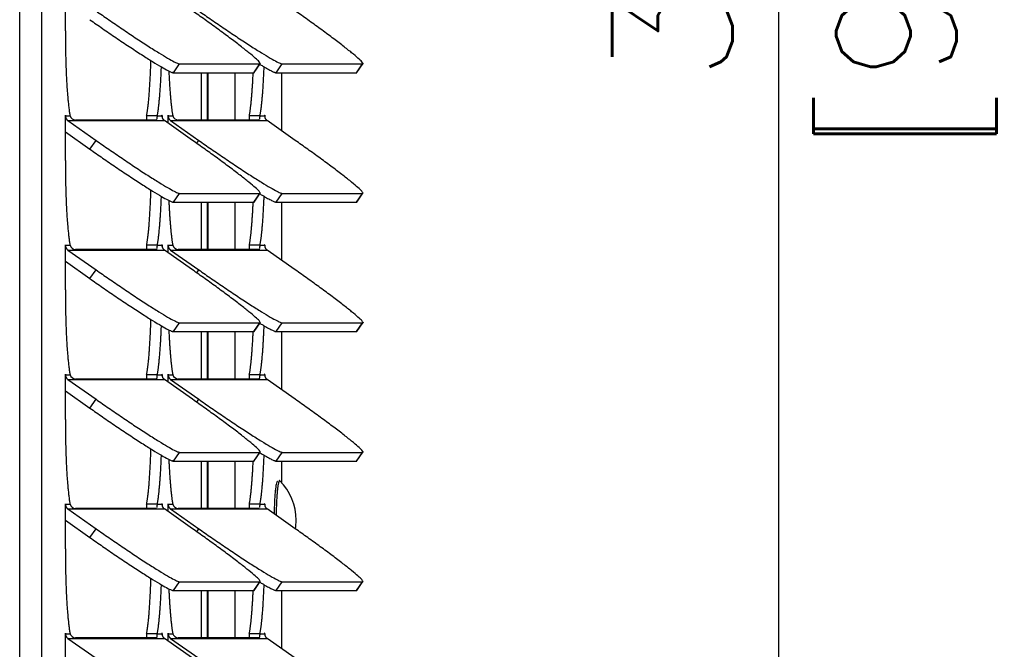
# Model space of a CAD drawing. Extents: x 737 to 849, y -111 to -28.
# Tile 7 of 19: x 777.86 to 783.19, y -63.45 to -60.05. Entities that reach past the tile are written whole.
import ezdxf

# ---------------------------------------------------------------- set-up
doc = ezdxf.new("R2010")
doc.units = 0
doc.header["$LTSCALE"] = 4
doc.header["$MEASUREMENT"] = 0
doc.layers.get('0').update_dxf_attribs({"linetype": 'CONTINUOUS'})
doc.layers.get('DEFPOINTS').update_dxf_attribs({"linetype": 'CONTINUOUS'})
doc.layers.add('Dimensions', color=140, linetype='CONTINUOUS')
doc.styles.add('ROMANS', font='romans.shx')
doc.dimstyles.new('FSTD1', dxfattribs={"dimtxt": 0.65, "dimasz": 0.7, "dimexe": 0.5, "dimexo": 0.5, "dimgap": 0.25, "dimtad": 1, "dimzin": 9, "dimdsep": 46, "dimtxsty": 'ROMANS', "dimcen": 0, "dimadec": 0, "dimazin": 0, "dimtfac": 1, "dimtmove": 0, "dimatfit": 3, "dimfxl": 1, "dimtolj": 1, "dimarcsym": 1})

# ---------------------------------------------------------------- blocks, each defined once
blk = doc.blocks.new('*D73')
at = {"layer": 'DEFPOINTS', "color": 0, "transparency": 16777216}
for p in [(779.168, -41.1319), (779.2851, -77.1321), (781.9686, -77.1321)]:
    blk.add_point(p, dxfattribs=at)
at = {"layer": 'Dimensions', "color": 0, "lineweight": -2, "transparency": 16777216}
for p, q in [((779.668, -41.1319), (782.4686, -41.1319)), ((781.9686, -41.8319), (781.9686, -76.4321)), ((779.7851, -77.1321), (782.4686, -77.1321))]:
    blk.add_line(p, q, dxfattribs=at)
at = {"layer": 'Dimensions', "color": 0, "transparency": 16777216}
for points in [[(781.8519, -41.8319), (782.0853, -41.8319), (781.9686, -41.1319)], [(781.8519, -76.4321), (782.0853, -76.4321), (781.9686, -77.1321)]]:
    blk.add_solid(points, dxfattribs=at)
at = {"layer": 'Dimensions', "color": 0, "transparency": 16777216, "char_height": 0.65, "attachment_point": 5, "rotation": 90, "style": 'ROMANS'}
for s, insert in [('\\A1;[914.4]', (782.7138, -59.132)), ('\\A1;36.00', (781.3936, -59.132))]:
    blk.add_mtext(s, dxfattribs=dict(at, insert=insert))

msp = doc.modelspace()

# ---------------------------------------------------------------- linework, layer by layer
for p, q in [((777.8633, -77.1321), (777.8633, -44.5451)), ((777.9828, -77.1321), (777.9828, -44.5451)), ((778.1103, -60.1074), (778.1103, -59.8664)), ((778.6948, -60.3332), (778.728, -60.2857)), ((778.728, -60.2857), (779.1627, -60.2857)), ((779.1296, -60.3332), (779.1627, -60.2857)), ((779.1316, -60.3324), (779.1648, -60.2849)), ((779.2504, -60.3332), (779.2836, -60.2857)), ((779.2836, -60.2857), (779.7183, -60.2857)), ((779.6852, -60.3332), (779.7183, -60.2857)), ((779.6872, -60.3324), (779.7204, -60.2849)), ((778.6948, -60.3332), (779.1296, -60.3332)), ((778.8466, -60.5893), (778.8466, -60.3332)), ((778.8777, -60.3332), (778.8777, -60.5893)), ((778.8811, -60.3332), (778.8811, -60.5893)), ((779.0277, -60.3332), (779.0277, -60.5893)), ((779.2504, -60.3332), (779.6852, -60.3332)), ((779.2821, -60.6484), (779.2821, -60.3332)), ((778.1103, -60.5664), (778.1108, -60.5664)), ((778.1103, -60.8074), (778.1103, -60.5664)), ((778.1108, -60.5664), (778.1358, -60.5664)), ((778.124, -60.5918), (778.2764, -60.6989)), ((778.124, -60.5918), (778.6459, -60.5918)), ((778.5992, -60.5893), (778.1645, -60.5893)), ((778.6077, -60.5664), (778.5499, -60.5664)), ((778.6077, -60.5664), (778.6327, -60.5664)), ((778.6327, -60.5664), (778.6332, -60.5664)), ((778.6332, -60.5664), (778.6332, -60.5721)), ((778.7983, -60.6989), (778.6459, -60.5918)), ((778.6659, -60.5664), (778.6664, -60.5664)), ((778.6659, -60.6059), (778.6659, -60.5664)), ((778.6664, -60.5664), (778.6914, -60.5664)), ((778.6796, -60.5918), (778.832, -60.6989)), ((778.6796, -60.5918), (779.2015, -60.5918)), ((779.1548, -60.5893), (778.7201, -60.5893)), ((779.1633, -60.5664), (779.1055, -60.5664)), ((779.1633, -60.5664), (779.1883, -60.5664)), ((779.1883, -60.5664), (779.1888, -60.5664)), ((779.1888, -60.5664), (779.1888, -60.5721)), ((779.3539, -60.6989), (779.2015, -60.5918)), ((778.1103, -60.6529), (778.2432, -60.7464)), ((778.2432, -60.7464), (778.2764, -60.6989)), ((778.8209, -60.7148), (778.832, -60.6989)), ((778.6948, -61.0332), (778.728, -60.9857)), ((778.728, -60.9857), (779.1627, -60.9857)), ((779.1296, -61.0332), (779.1627, -60.9857)), ((779.1316, -61.0324), (779.1648, -60.9849)), ((779.2504, -61.0332), (779.2836, -60.9857)), ((779.2836, -60.9857), (779.7183, -60.9857)), ((779.6852, -61.0332), (779.7183, -60.9857)), ((779.6872, -61.0324), (779.7204, -60.9849)), ((778.6948, -61.0332), (779.1296, -61.0332)), ((778.8466, -61.2893), (778.8466, -61.0332)), ((778.8777, -61.0332), (778.8777, -61.2893)), ((778.8811, -61.0332), (778.8811, -61.2893)), ((779.0277, -61.0332), (779.0277, -61.2893)), ((779.2504, -61.0332), (779.6852, -61.0332)), ((779.2821, -61.3484), (779.2821, -61.0332)), ((778.1103, -61.2664), (778.1108, -61.2664)), ((778.1103, -61.5074), (778.1103, -61.2664)), ((778.1108, -61.2664), (778.1358, -61.2664)), ((778.124, -61.2918), (778.2764, -61.3989)), ((778.124, -61.2918), (778.6459, -61.2918)), ((778.5992, -61.2893), (778.1645, -61.2893)), ((778.6077, -61.2664), (778.5499, -61.2664)), ((778.6077, -61.2664), (778.6327, -61.2664)), ((778.6327, -61.2664), (778.6332, -61.2664)), ((778.6332, -61.2664), (778.6332, -61.2721)), ((778.7983, -61.3989), (778.6459, -61.2918)), ((778.6659, -61.2664), (778.6664, -61.2664)), ((778.6659, -61.3059), (778.6659, -61.2664)), ((778.6664, -61.2664), (778.6914, -61.2664)), ((778.6796, -61.2918), (778.832, -61.3989)), ((778.6796, -61.2918), (779.2015, -61.2918)), ((779.1548, -61.2893), (778.7201, -61.2893)), ((779.1633, -61.2664), (779.1055, -61.2664)), ((779.1633, -61.2664), (779.1883, -61.2664)), ((779.1883, -61.2664), (779.1888, -61.2664)), ((779.1888, -61.2664), (779.1888, -61.2721)), ((779.3539, -61.3989), (779.2015, -61.2918)), ((778.1103, -61.3529), (778.2432, -61.4464)), ((778.2432, -61.4464), (778.2764, -61.3989)), ((778.8209, -61.4148), (778.832, -61.3989)), ((778.6948, -61.7332), (778.728, -61.6857)), ((778.728, -61.6857), (779.1627, -61.6857)), ((779.1296, -61.7332), (779.1627, -61.6857)), ((779.1316, -61.7324), (779.1648, -61.6849)), ((779.2504, -61.7332), (779.2836, -61.6857)), ((779.2836, -61.6857), (779.7183, -61.6857)), ((779.6852, -61.7332), (779.7183, -61.6857)), ((779.6872, -61.7324), (779.7204, -61.6849)), ((778.6948, -61.7332), (779.1296, -61.7332)), ((778.8466, -61.9893), (778.8466, -61.7332)), ((778.8777, -61.7332), (778.8777, -61.9893)), ((778.8811, -61.7332), (778.8811, -61.9893)), ((779.0277, -61.7332), (779.0277, -61.9893)), ((779.2504, -61.7332), (779.6852, -61.7332)), ((779.2821, -62.0484), (779.2821, -61.7332)), ((778.1103, -61.9664), (778.1108, -61.9664)), ((778.1103, -62.2074), (778.1103, -61.9664)), ((778.1108, -61.9664), (778.1358, -61.9664)), ((778.124, -61.9918), (778.2764, -62.0989)), ((778.124, -61.9918), (778.6459, -61.9918)), ((778.5992, -61.9893), (778.1645, -61.9893)), ((778.6077, -61.9664), (778.5499, -61.9664)), ((778.6077, -61.9664), (778.6327, -61.9664)), ((778.6327, -61.9664), (778.6332, -61.9664)), ((778.6332, -61.9664), (778.6332, -61.9721)), ((778.7983, -62.0989), (778.6459, -61.9918)), ((778.6659, -61.9664), (778.6664, -61.9664)), ((778.6659, -62.0059), (778.6659, -61.9664)), ((778.6664, -61.9664), (778.6914, -61.9664)), ((778.6796, -61.9918), (778.832, -62.0989)), ((778.6796, -61.9918), (779.2015, -61.9918)), ((779.1548, -61.9893), (778.7201, -61.9893)), ((779.1633, -61.9664), (779.1055, -61.9664)), ((779.1633, -61.9664), (779.1883, -61.9664)), ((779.1883, -61.9664), (779.1888, -61.9664)), ((779.1888, -61.9664), (779.1888, -61.9721)), ((779.3539, -62.0989), (779.2015, -61.9918)), ((778.1103, -62.0529), (778.2432, -62.1464)), ((778.2432, -62.1464), (778.2764, -62.0989)), ((778.8209, -62.1148), (778.832, -62.0989)), ((778.6948, -62.4332), (778.728, -62.3857)), ((778.728, -62.3857), (779.1627, -62.3857)), ((779.1296, -62.4332), (779.1627, -62.3857)), ((779.1316, -62.4324), (779.1648, -62.3849)), ((779.2504, -62.4332), (779.2836, -62.3857)), ((779.2836, -62.3857), (779.7183, -62.3857)), ((779.6852, -62.4332), (779.7183, -62.3857)), ((779.6872, -62.4324), (779.7204, -62.3849)), ((778.6948, -62.4332), (779.1296, -62.4332)), ((778.8466, -62.6893), (778.8466, -62.4332)), ((778.8777, -62.4332), (778.8777, -62.6893)), ((778.8811, -62.4332), (778.8811, -62.6893)), ((779.0277, -62.4332), (779.0277, -62.6893)), ((779.2504, -62.4332), (779.6852, -62.4332)), ((779.2821, -62.5516), (779.2821, -62.4332)), ((778.1103, -62.6664), (778.1108, -62.6664)), ((778.1103, -62.9074), (778.1103, -62.6664)), ((778.1108, -62.6664), (778.1358, -62.6664)), ((778.5992, -62.6893), (778.1645, -62.6893)), ((778.6077, -62.6664), (778.5499, -62.6664)), ((778.6077, -62.6664), (778.6327, -62.6664)), ((778.6327, -62.6664), (778.6332, -62.6664)), ((778.6332, -62.6664), (778.6332, -62.6721)), ((778.6659, -62.6664), (778.6664, -62.6664)), ((778.6659, -62.7059), (778.6659, -62.6664)), ((778.6664, -62.6664), (778.6914, -62.6664)), ((779.1548, -62.6893), (778.7201, -62.6893)), ((779.1633, -62.6664), (779.1055, -62.6664)), ((779.1633, -62.6664), (779.1883, -62.6664)), ((779.1883, -62.6664), (779.1888, -62.6664)), ((779.1888, -62.6664), (779.1888, -62.6721)), ((778.124, -62.6918), (778.2764, -62.7989)), ((778.124, -62.6918), (778.6459, -62.6918)), ((778.7983, -62.7989), (778.6459, -62.6918)), ((778.6796, -62.6918), (778.832, -62.7989)), ((778.6796, -62.6918), (779.2015, -62.6918)), ((779.3539, -62.7989), (779.2015, -62.6918)), ((778.1103, -62.7529), (778.2432, -62.8464)), ((778.2432, -62.8464), (778.2764, -62.7989)), ((778.8209, -62.8148), (778.832, -62.7989)), ((778.6948, -63.1332), (778.728, -63.0857)), ((778.728, -63.0857), (779.1627, -63.0857)), ((779.1296, -63.1332), (779.1627, -63.0857)), ((779.1316, -63.1324), (779.1648, -63.0849)), ((779.2504, -63.1332), (779.2836, -63.0857)), ((779.2836, -63.0857), (779.7183, -63.0857)), ((779.6852, -63.1332), (779.7183, -63.0857)), ((779.6872, -63.1324), (779.7204, -63.0849)), ((778.6948, -63.1332), (779.1296, -63.1332)), ((778.8466, -63.3893), (778.8466, -63.1332)), ((778.8777, -63.1332), (778.8777, -63.3893)), ((778.8811, -63.1332), (778.8811, -63.3893)), ((779.0277, -63.1332), (779.0277, -63.3893)), ((779.2504, -63.1332), (779.6852, -63.1332)), ((779.2821, -63.4484), (779.2821, -63.1332)), ((778.1103, -63.3664), (778.1108, -63.3664)), ((778.1103, -63.6074), (778.1103, -63.3664)), ((778.1108, -63.3664), (778.1358, -63.3664)), ((778.6077, -63.3664), (778.5499, -63.3664)), ((778.6077, -63.3664), (778.6327, -63.3664)), ((778.6327, -63.3664), (778.6332, -63.3664)), ((778.6332, -63.3664), (778.6332, -63.3721)), ((778.6659, -63.3664), (778.6664, -63.3664)), ((778.6659, -63.4059), (778.6659, -63.3664)), ((778.6664, -63.3664), (778.6914, -63.3664)), ((779.1633, -63.3664), (779.1055, -63.3664)), ((779.1633, -63.3664), (779.1883, -63.3664)), ((779.1883, -63.3664), (779.1888, -63.3664)), ((779.1888, -63.3664), (779.1888, -63.3721)), ((778.124, -63.3918), (778.2764, -63.4989)), ((778.124, -63.3918), (778.6459, -63.3918)), ((778.5992, -63.3893), (778.1645, -63.3893)), ((778.7983, -63.4989), (778.6459, -63.3918)), ((778.6796, -63.3918), (778.832, -63.4989)), ((778.6796, -63.3918), (779.2015, -63.3918)), ((779.1548, -63.3893), (778.7201, -63.3893)), ((779.3539, -63.4989), (779.2015, -63.3918))]:
    msp.add_line(p, q)
for centre, radius, start, end in [((778.1693, -60.5539), 0.0357, 200.4254, 262.2585), ((778.7249, -60.5539), 0.0357, 200.4254, 262.2585), ((778.1693, -61.2539), 0.0357, 200.4254, 262.2585), ((778.7249, -61.2539), 0.0357, 200.4254, 262.2585), ((778.1693, -61.9539), 0.0357, 200.4254, 262.2585), ((778.7249, -61.9539), 0.0357, 200.4254, 262.2585), ((779.0554, -62.7529), 0.3031, 0, 44.7355), ((778.1693, -62.6539), 0.0357, 200.4254, 262.2585), ((778.7249, -62.6539), 0.0357, 200.4254, 262.2585), ((779.0554, -62.7529), 0.3031, 351.1306, 0), ((778.1693, -63.3539), 0.0357, 200.4254, 262.2585), ((778.7249, -63.3539), 0.0357, 200.4254, 262.2585)]:
    msp.add_arc(centre, radius, start, end)
for points, weights in [([(778.2764, -59.9989), (778.6844, -60.2857), (778.728, -60.2857)], [1, 0.707106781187, 1]), ([(779.1627, -60.2857), (779.2063, -60.2857), (778.7983, -59.9989)], [1, 0.707106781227, 1]), ([(778.832, -59.9989), (779.24, -60.2857), (779.2836, -60.2857)], [1, 0.707106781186, 1]), ([(779.7183, -60.2857), (779.7619, -60.2857), (779.3539, -59.9989)], [1, 0.707106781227, 1]), ([(778.2432, -60.0464), (778.6512, -60.3332), (778.6948, -60.3332)], [1, 0.707106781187, 1]), ([(778.1103, -60.1074), (778.1103, -60.4304), (778.1358, -60.5664)], [1, 0.842877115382, 1]), ([(778.5499, -60.5664), (778.5672, -60.4744), (778.5732, -60.2672)], [1, 0.918121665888, 1]), ([(779.1626, -60.288), (779.2377, -60.3332), (779.2504, -60.3332)], [1, 0.959786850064, 1]), ([(778.6077, -60.5664), (778.6233, -60.4834), (778.6298, -60.3015)], [1, 0.931850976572, 1]), ([(778.6701, -60.3237), (778.677, -60.4893), (778.6914, -60.5664)], [1, 0.940273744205, 1]), ([(779.1055, -60.5664), (779.1195, -60.4918), (779.1264, -60.3332)], [1, 0.943783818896, 1]), ([(779.1296, -60.3332), (779.1311, -60.3332), (779.1316, -60.3324)], [1, 0.999360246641, 1]), ([(779.1633, -60.5664), (779.1789, -60.4834), (779.1855, -60.3015)], [1, 0.931850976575, 1]), ([(779.6852, -60.3332), (779.6867, -60.3332), (779.6872, -60.3324)], [1, 0.999360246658, 1]), ([(778.1108, -60.5664), (778.1108, -60.5825), (778.124, -60.5918)], [1, 0.887010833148, 1]), ([(778.6327, -60.5664), (778.6327, -60.5825), (778.6459, -60.5918)], [1, 0.887010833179, 1]), ([(778.6664, -60.5664), (778.6664, -60.5825), (778.6796, -60.5918)], [1, 0.887010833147, 1]), ([(779.1883, -60.5664), (779.1883, -60.5825), (779.2015, -60.5918)], [1, 0.88701083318, 1]), ([(778.2764, -60.6989), (778.6844, -60.9857), (778.728, -60.9857)], [1, 0.707106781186, 1]), ([(779.1627, -60.9857), (779.2063, -60.9857), (778.7983, -60.6989)], [1, 0.707106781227, 1]), ([(778.832, -60.6989), (779.24, -60.9857), (779.2836, -60.9857)], [1, 0.707106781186, 1]), ([(779.7183, -60.9857), (779.7619, -60.9857), (779.3539, -60.6989)], [1, 0.707106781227, 1]), ([(778.2432, -60.7464), (778.6512, -61.0332), (778.6948, -61.0332)], [1, 0.707106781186, 1]), ([(778.1103, -60.8074), (778.1103, -61.1304), (778.1358, -61.2664)], [1, 0.842877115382, 1]), ([(778.5499, -61.2664), (778.5672, -61.1744), (778.5732, -60.9672)], [1, 0.918121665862, 1]), ([(778.6077, -61.2664), (778.6233, -61.1834), (778.6298, -61.0015)], [1, 0.931850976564, 1]), ([(778.6701, -61.0237), (778.677, -61.1893), (778.6914, -61.2664)], [1, 0.940273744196, 1]), ([(779.1055, -61.2664), (779.1195, -61.1918), (779.1264, -61.0332)], [1, 0.943783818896, 1]), ([(779.1296, -61.0332), (779.1311, -61.0332), (779.1316, -61.0324)], [1, 0.999360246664, 1]), ([(779.1626, -60.988), (779.2377, -61.0332), (779.2504, -61.0332)], [1, 0.959786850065, 1]), ([(779.1633, -61.2664), (779.1789, -61.1834), (779.1855, -61.0015)], [1, 0.931850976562, 1]), ([(779.6852, -61.0332), (779.6867, -61.0332), (779.6872, -61.0324)], [1, 0.999360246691, 1]), ([(778.1108, -61.2664), (778.1108, -61.2825), (778.124, -61.2918)], [1, 0.887010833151, 1]), ([(778.6327, -61.2664), (778.6327, -61.2825), (778.6459, -61.2918)], [1, 0.887010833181, 1]), ([(778.6664, -61.2664), (778.6664, -61.2825), (778.6796, -61.2918)], [1, 0.887010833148, 1]), ([(779.1883, -61.2664), (779.1883, -61.2825), (779.2015, -61.2918)], [1, 0.887010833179, 1]), ([(778.2764, -61.3989), (778.6844, -61.6857), (778.728, -61.6857)], [1, 0.707106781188, 1]), ([(779.1627, -61.6857), (779.2063, -61.6857), (778.7983, -61.3989)], [1, 0.707106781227, 1]), ([(778.832, -61.3989), (779.24, -61.6857), (779.2836, -61.6857)], [1, 0.707106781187, 1]), ([(779.7183, -61.6857), (779.7619, -61.6857), (779.3539, -61.3989)], [1, 0.707106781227, 1]), ([(778.2432, -61.4464), (778.6512, -61.7332), (778.6948, -61.7332)], [1, 0.707106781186, 1]), ([(778.1103, -61.5074), (778.1103, -61.8304), (778.1358, -61.9664)], [1, 0.842877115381, 1]), ([(778.5499, -61.9664), (778.5672, -61.8744), (778.5732, -61.6672)], [1, 0.918121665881, 1]), ([(778.6077, -61.9664), (778.6233, -61.8834), (778.6298, -61.7015)], [1, 0.931850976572, 1]), ([(778.6701, -61.7237), (778.677, -61.8893), (778.6914, -61.9664)], [1, 0.940273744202, 1]), ([(779.1626, -61.688), (779.2377, -61.7332), (779.2504, -61.7332)], [1, 0.959786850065, 1]), ([(779.1633, -61.9664), (779.1789, -61.8834), (779.1855, -61.7015)], [1, 0.931850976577, 1]), ([(779.1055, -61.9664), (779.1195, -61.8918), (779.1264, -61.7332)], [1, 0.943783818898, 1]), ([(779.1296, -61.7332), (779.1311, -61.7332), (779.1316, -61.7324)], [1, 0.999360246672, 1]), ([(779.6852, -61.7332), (779.6867, -61.7332), (779.6872, -61.7324)], [1, 0.999360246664, 1]), ([(778.1108, -61.9664), (778.1108, -61.9825), (778.124, -61.9918)], [1, 0.887010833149, 1]), ([(778.6327, -61.9664), (778.6327, -61.9825), (778.6459, -61.9918)], [1, 0.887010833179, 1]), ([(778.6664, -61.9664), (778.6664, -61.9825), (778.6796, -61.9918)], [1, 0.887010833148, 1]), ([(779.1883, -61.9664), (779.1883, -61.9825), (779.2015, -61.9918)], [1, 0.887010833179, 1]), ([(778.2764, -62.0989), (778.6844, -62.3857), (778.728, -62.3857)], [1, 0.707106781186, 1]), ([(779.1627, -62.3857), (779.2063, -62.3857), (778.7983, -62.0989)], [1, 0.707106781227, 1]), ([(778.832, -62.0989), (779.24, -62.3857), (779.2836, -62.3857)], [1, 0.707106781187, 1]), ([(779.7183, -62.3857), (779.7619, -62.3857), (779.3539, -62.0989)], [1, 0.707106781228, 1]), ([(778.2432, -62.1464), (778.6512, -62.4332), (778.6948, -62.4332)], [1, 0.707106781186, 1]), ([(778.1103, -62.2074), (778.1103, -62.5304), (778.1358, -62.6664)], [1, 0.842877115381, 1]), ([(778.5499, -62.6664), (778.5672, -62.5744), (778.5732, -62.3672)], [1, 0.918121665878, 1]), ([(778.6077, -62.6664), (778.6233, -62.5834), (778.6298, -62.4015)], [1, 0.931850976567, 1]), ([(778.6701, -62.4237), (778.677, -62.5893), (778.6914, -62.6664)], [1, 0.940273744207, 1]), ([(779.1626, -62.388), (779.2377, -62.4332), (779.2504, -62.4332)], [1, 0.959786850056, 1]), ([(779.1633, -62.6664), (779.1789, -62.5834), (779.1855, -62.4015)], [1, 0.931850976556, 1]), ([(779.1055, -62.6664), (779.1195, -62.5918), (779.1264, -62.4332)], [1, 0.943783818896, 1]), ([(779.1296, -62.4332), (779.1311, -62.4332), (779.1316, -62.4324)], [1, 0.999360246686, 1]), ([(779.6852, -62.4332), (779.6867, -62.4332), (779.6872, -62.4324)], [1, 0.999360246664, 1]), ([(779.2571, -62.5436), (779.2422, -62.5503), (779.2398, -62.7187)], [1, 0.775295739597, 1]), ([(779.2668, -62.5404), (779.2524, -62.5613), (779.2506, -62.7263)], [1, 0.789851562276, 1]), ([(779.2708, -62.5395), (779.2688, -62.5375), (779.2668, -62.5404)], [1, 0.99430323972, 1]), ([(778.1108, -62.6664), (778.1108, -62.6825), (778.124, -62.6918)], [1, 0.887010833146, 1]), ([(778.6327, -62.6664), (778.6327, -62.6825), (778.6459, -62.6918)], [1, 0.887010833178, 1]), ([(778.6664, -62.6664), (778.6664, -62.6825), (778.6796, -62.6918)], [1, 0.887010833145, 1]), ([(779.1883, -62.6664), (779.1883, -62.6825), (779.2015, -62.6918)], [1, 0.887010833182, 1]), ([(778.2432, -62.8464), (778.6512, -63.1332), (778.6948, -63.1332)], [1, 0.707106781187, 1]), ([(778.2764, -62.7989), (778.6844, -63.0857), (778.728, -63.0857)], [1, 0.707106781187, 1]), ([(779.1627, -63.0857), (779.2063, -63.0857), (778.7983, -62.7989)], [1, 0.707106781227, 1]), ([(778.832, -62.7989), (779.24, -63.0857), (779.2836, -63.0857)], [1, 0.707106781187, 1]), ([(779.7183, -63.0857), (779.7619, -63.0857), (779.3539, -62.7989)], [1, 0.707106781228, 1]), ([(778.1103, -62.9074), (778.1103, -63.2304), (778.1358, -63.3664)], [1, 0.842877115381, 1]), ([(778.5499, -63.3664), (778.5672, -63.2744), (778.5732, -63.0672)], [1, 0.918121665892, 1]), ([(778.6077, -63.3664), (778.6233, -63.2834), (778.6298, -63.1015)], [1, 0.931850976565, 1]), ([(779.1626, -63.088), (779.2377, -63.1332), (779.2504, -63.1332)], [1, 0.959786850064, 1]), ([(779.1633, -63.3664), (779.1789, -63.2834), (779.1855, -63.1015)], [1, 0.931850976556, 1]), ([(778.6701, -63.1237), (778.677, -63.2893), (778.6914, -63.3664)], [1, 0.94027374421, 1]), ([(779.1055, -63.3664), (779.1195, -63.2918), (779.1264, -63.1332)], [1, 0.943783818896, 1]), ([(779.1296, -63.1332), (779.1311, -63.1332), (779.1316, -63.1324)], [1, 0.999360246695, 1]), ([(779.6852, -63.1332), (779.6867, -63.1332), (779.6872, -63.1324)], [1, 0.999360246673, 1]), ([(778.1108, -63.3664), (778.1108, -63.3825), (778.124, -63.3918)], [1, 0.88701083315, 1]), ([(778.6327, -63.3664), (778.6327, -63.3825), (778.6459, -63.3918)], [1, 0.887010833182, 1]), ([(778.6664, -63.3664), (778.6664, -63.3825), (778.6796, -63.3918)], [1, 0.887010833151, 1]), ([(779.1883, -63.3664), (779.1883, -63.3825), (779.2015, -63.3918)], [1, 0.887010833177, 1])]:
    msp.add_rational_spline(points, weights, degree=2)
for points, weights in [([(778.1108, -60.5664), (778.1108, -60.5634), (778.1105, -60.5634), (778.1103, -60.5634), (778.1103, -60.5664)], [1, 0.707106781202, 1, 0.707106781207, 1]), ([(778.6332, -60.5664), (778.6332, -60.5634), (778.633, -60.5634), (778.6327, -60.5634), (778.6327, -60.5664)], [1, 0.707106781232, 1, 0.707106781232, 1]), ([(778.6664, -60.5664), (778.6664, -60.5634), (778.6662, -60.5634), (778.6659, -60.5634), (778.6659, -60.5664)], [1, 0.707106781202, 1, 0.707106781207, 1]), ([(779.1888, -60.5664), (779.1888, -60.5634), (779.1886, -60.5634), (779.1883, -60.5634), (779.1883, -60.5664)], [1, 0.707106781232, 1, 0.707106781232, 1]), ([(778.1108, -61.2664), (778.1108, -61.2634), (778.1105, -61.2634), (778.1103, -61.2634), (778.1103, -61.2664)], [1, 0.707106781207, 1, 0.707106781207, 1]), ([(778.6332, -61.2664), (778.6332, -61.2634), (778.633, -61.2634), (778.6327, -61.2634), (778.6327, -61.2664)], [1, 0.707106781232, 1, 0.707106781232, 1]), ([(778.6664, -61.2664), (778.6664, -61.2634), (778.6662, -61.2634), (778.6659, -61.2634), (778.6659, -61.2664)], [1, 0.707106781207, 1, 0.707106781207, 1]), ([(779.1888, -61.2664), (779.1888, -61.2634), (779.1886, -61.2634), (779.1883, -61.2634), (779.1883, -61.2664)], [1, 0.707106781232, 1, 0.707106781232, 1]), ([(778.1108, -61.9664), (778.1108, -61.9634), (778.1105, -61.9634), (778.1103, -61.9634), (778.1103, -61.9664)], [1, 0.707106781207, 1, 0.707106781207, 1]), ([(778.6332, -61.9664), (778.6332, -61.9634), (778.633, -61.9634), (778.6327, -61.9634), (778.6327, -61.9664)], [1, 0.707106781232, 1, 0.707106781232, 1]), ([(778.6664, -61.9664), (778.6664, -61.9634), (778.6662, -61.9634), (778.6659, -61.9634), (778.6659, -61.9664)], [1, 0.707106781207, 1, 0.707106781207, 1]), ([(779.1888, -61.9664), (779.1888, -61.9634), (779.1886, -61.9634), (779.1883, -61.9634), (779.1883, -61.9664)], [1, 0.707106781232, 1, 0.707106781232, 1]), ([(778.1108, -62.6664), (778.1108, -62.6634), (778.1105, -62.6634), (778.1103, -62.6634), (778.1103, -62.6664)], [1, 0.707106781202, 1, 0.707106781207, 1]), ([(778.6332, -62.6664), (778.6332, -62.6634), (778.633, -62.6634), (778.6327, -62.6634), (778.6327, -62.6664)], [1, 0.707106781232, 1, 0.707106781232, 1]), ([(778.6664, -62.6664), (778.6664, -62.6634), (778.6662, -62.6634), (778.6659, -62.6634), (778.6659, -62.6664)], [1, 0.707106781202, 1, 0.707106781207, 1]), ([(779.1888, -62.6664), (779.1888, -62.6634), (779.1886, -62.6634), (779.1883, -62.6634), (779.1883, -62.6664)], [1, 0.707106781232, 1, 0.707106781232, 1]), ([(778.1108, -63.3664), (778.1108, -63.3634), (778.1105, -63.3634), (778.1103, -63.3634), (778.1103, -63.3664)], [1, 0.707106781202, 1, 0.707106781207, 1]), ([(778.6332, -63.3664), (778.6332, -63.3634), (778.633, -63.3634), (778.6327, -63.3634), (778.6327, -63.3664)], [1, 0.707106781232, 1, 0.707106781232, 1]), ([(778.6664, -63.3664), (778.6664, -63.3634), (778.6662, -63.3634), (778.6659, -63.3634), (778.6659, -63.3664)], [1, 0.707106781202, 1, 0.707106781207, 1]), ([(779.1888, -63.3664), (779.1888, -63.3634), (779.1886, -63.3634), (779.1883, -63.3634), (779.1883, -63.3664)], [1, 0.707106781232, 1, 0.707106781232, 1])]:
    msp.add_rational_spline(points, weights, degree=2, knots=[0, 0, 0, 0.5, 0.5, 1, 1, 1])
for points in [[(778.5499, -60.5664), (778.5488, -60.5752), (778.5491, -60.5832), (778.5499, -60.5902)], [(779.1055, -60.5664), (779.1045, -60.5752), (779.1047, -60.5832), (779.1056, -60.5902)], [(778.5499, -61.2664), (778.5488, -61.2752), (778.5491, -61.2832), (778.5499, -61.2902)], [(779.1055, -61.2664), (779.1045, -61.2752), (779.1047, -61.2832), (779.1056, -61.2902)], [(778.5499, -61.9664), (778.5488, -61.9752), (778.5491, -61.9832), (778.5499, -61.9902)], [(779.1055, -61.9664), (779.1045, -61.9752), (779.1047, -61.9832), (779.1056, -61.9902)], [(778.5499, -62.6664), (778.5488, -62.6752), (778.5491, -62.6832), (778.5499, -62.6902)], [(779.1055, -62.6664), (779.1045, -62.6752), (779.1047, -62.6832), (779.1056, -62.6902)], [(778.5499, -63.3664), (778.5488, -63.3752), (778.5491, -63.3832), (778.5499, -63.3902)], [(779.1055, -63.3664), (779.1045, -63.3752), (779.1047, -63.3832), (779.1056, -63.3902)]]:
    msp.add_open_spline(points, degree=3)
for points, knots in [([(778.6036, -60.587), (778.6034, -60.5874), (778.6028, -60.5883), (778.6014, -60.5891), (778.5999, -60.5892), (778.5992, -60.5893)], [0.6416993, 0.6416993, 0.6416993, 0.6416993, 0.7448353, 0.8722861, 1, 1, 1, 1]), ([(778.6077, -60.5664), (778.6073, -60.5674), (778.6067, -60.5695), (778.606, -60.5724), (778.6055, -60.575), (778.6052, -60.5774), (778.605, -60.5795), (778.6048, -60.5814), (778.6046, -60.583), (778.6045, -60.584), (778.6044, -60.5844)], [0, 0, 0, 0, 0.0600354, 0.1205385, 0.1814811, 0.2428348, 0.3045705, 0.3666581, 0.4290671, 0.4917669, 0.4917669, 0.4917669, 0.4917669]), ([(779.1593, -60.587), (779.159, -60.5874), (779.1584, -60.5883), (779.157, -60.5891), (779.1556, -60.5892), (779.1548, -60.5893)], [0.6416993, 0.6416993, 0.6416993, 0.6416993, 0.7448353, 0.8722861, 1, 1, 1, 1]), ([(779.1633, -60.5664), (779.163, -60.5674), (779.1623, -60.5695), (779.1616, -60.5724), (779.1612, -60.575), (779.1608, -60.5774), (779.1606, -60.5795), (779.1604, -60.5814), (779.1602, -60.583), (779.1601, -60.584), (779.16, -60.5844)], [0, 0, 0, 0, 0.0600354, 0.1205385, 0.1814811, 0.2428348, 0.3045705, 0.3666581, 0.4290671, 0.4917669, 0.4917669, 0.4917669, 0.4917669]), ([(778.6036, -61.287), (778.6034, -61.2874), (778.6028, -61.2883), (778.6014, -61.2891), (778.5999, -61.2892), (778.5992, -61.2893)], [0.6416993, 0.6416993, 0.6416993, 0.6416993, 0.7448353, 0.8722861, 1, 1, 1, 1]), ([(778.6077, -61.2664), (778.6073, -61.2674), (778.6067, -61.2695), (778.606, -61.2724), (778.6055, -61.275), (778.6052, -61.2774), (778.605, -61.2795), (778.6048, -61.2814), (778.6046, -61.283), (778.6045, -61.284), (778.6044, -61.2844)], [0, 0, 0, 0, 0.0600354, 0.1205385, 0.1814811, 0.2428348, 0.3045705, 0.3666581, 0.4290671, 0.4917669, 0.4917669, 0.4917669, 0.4917669]), ([(779.1593, -61.287), (779.159, -61.2874), (779.1584, -61.2883), (779.157, -61.2891), (779.1556, -61.2892), (779.1548, -61.2893)], [0.6416993, 0.6416993, 0.6416993, 0.6416993, 0.7448353, 0.8722861, 1, 1, 1, 1]), ([(779.1633, -61.2664), (779.163, -61.2674), (779.1623, -61.2695), (779.1616, -61.2724), (779.1612, -61.275), (779.1608, -61.2774), (779.1606, -61.2795), (779.1604, -61.2814), (779.1602, -61.283), (779.1601, -61.284), (779.16, -61.2844)], [0, 0, 0, 0, 0.0600354, 0.1205385, 0.1814811, 0.2428348, 0.3045705, 0.3666581, 0.4290671, 0.4917669, 0.4917669, 0.4917669, 0.4917669]), ([(778.6036, -61.987), (778.6034, -61.9874), (778.6028, -61.9883), (778.6014, -61.9891), (778.5999, -61.9892), (778.5992, -61.9893)], [0.6416993, 0.6416993, 0.6416993, 0.6416993, 0.7448353, 0.8722861, 1, 1, 1, 1]), ([(778.6077, -61.9664), (778.6073, -61.9674), (778.6067, -61.9695), (778.606, -61.9724), (778.6055, -61.975), (778.6052, -61.9774), (778.605, -61.9795), (778.6048, -61.9814), (778.6046, -61.983), (778.6045, -61.984), (778.6044, -61.9844)], [0, 0, 0, 0, 0.0600354, 0.1205385, 0.1814811, 0.2428348, 0.3045705, 0.3666581, 0.4290671, 0.4917669, 0.4917669, 0.4917669, 0.4917669]), ([(779.1593, -61.987), (779.159, -61.9874), (779.1584, -61.9883), (779.157, -61.9891), (779.1556, -61.9892), (779.1548, -61.9893)], [0.6416993, 0.6416993, 0.6416993, 0.6416993, 0.7448353, 0.8722861, 1, 1, 1, 1]), ([(779.1633, -61.9664), (779.163, -61.9674), (779.1623, -61.9695), (779.1616, -61.9724), (779.1612, -61.975), (779.1608, -61.9774), (779.1606, -61.9795), (779.1604, -61.9814), (779.1602, -61.983), (779.1601, -61.984), (779.16, -61.9844)], [0, 0, 0, 0, 0.0600354, 0.1205385, 0.1814811, 0.2428348, 0.3045705, 0.3666581, 0.4290671, 0.4917669, 0.4917669, 0.4917669, 0.4917669]), ([(778.6036, -62.687), (778.6034, -62.6874), (778.6028, -62.6883), (778.6014, -62.6891), (778.5999, -62.6892), (778.5992, -62.6893)], [0.6416993, 0.6416993, 0.6416993, 0.6416993, 0.7448353, 0.8722861, 1, 1, 1, 1]), ([(778.6077, -62.6664), (778.6073, -62.6674), (778.6067, -62.6695), (778.606, -62.6724), (778.6055, -62.675), (778.6052, -62.6774), (778.605, -62.6795), (778.6048, -62.6814), (778.6046, -62.683), (778.6045, -62.684), (778.6044, -62.6844)], [0, 0, 0, 0, 0.0600354, 0.1205385, 0.1814811, 0.2428348, 0.3045705, 0.3666581, 0.4290671, 0.4917669, 0.4917669, 0.4917669, 0.4917669]), ([(779.1593, -62.687), (779.159, -62.6874), (779.1584, -62.6883), (779.157, -62.6891), (779.1556, -62.6892), (779.1548, -62.6893)], [0.6416993, 0.6416993, 0.6416993, 0.6416993, 0.7448353, 0.8722861, 1, 1, 1, 1]), ([(779.1633, -62.6664), (779.163, -62.6674), (779.1623, -62.6695), (779.1616, -62.6724), (779.1612, -62.675), (779.1608, -62.6774), (779.1606, -62.6795), (779.1604, -62.6814), (779.1602, -62.683), (779.1601, -62.684), (779.16, -62.6844)], [0, 0, 0, 0, 0.0600354, 0.1205385, 0.1814811, 0.2428348, 0.3045705, 0.3666581, 0.4290671, 0.4917669, 0.4917669, 0.4917669, 0.4917669]), ([(778.6077, -63.3664), (778.6073, -63.3674), (778.6067, -63.3695), (778.606, -63.3724), (778.6055, -63.375), (778.6052, -63.3774), (778.605, -63.3795), (778.6048, -63.3814), (778.6046, -63.383), (778.6045, -63.384), (778.6044, -63.3844)], [0, 0, 0, 0, 0.0600354, 0.1205385, 0.1814811, 0.2428348, 0.3045705, 0.3666581, 0.4290671, 0.4917669, 0.4917669, 0.4917669, 0.4917669]), ([(779.1633, -63.3664), (779.163, -63.3674), (779.1623, -63.3695), (779.1616, -63.3724), (779.1612, -63.375), (779.1608, -63.3774), (779.1606, -63.3795), (779.1604, -63.3814), (779.1602, -63.383), (779.1601, -63.384), (779.16, -63.3844)], [0, 0, 0, 0, 0.0600354, 0.1205385, 0.1814811, 0.2428348, 0.3045705, 0.3666581, 0.4290671, 0.4917669, 0.4917669, 0.4917669, 0.4917669]), ([(778.6036, -63.387), (778.6034, -63.3874), (778.6028, -63.3883), (778.6014, -63.3891), (778.5999, -63.3892), (778.5992, -63.3893)], [0.6416993, 0.6416993, 0.6416993, 0.6416993, 0.7448353, 0.8722861, 1, 1, 1, 1]), ([(779.1593, -63.387), (779.159, -63.3874), (779.1584, -63.3883), (779.157, -63.3891), (779.1556, -63.3892), (779.1548, -63.3893)], [0.6416993, 0.6416993, 0.6416993, 0.6416993, 0.7448353, 0.8722861, 1, 1, 1, 1])]:
    msp.add_open_spline(points, degree=3, knots=knots)

# ---------------------------------------------------------------- dimensions: what is measured, and where the dimension line sits
at = {"layer": 'Dimensions'}
dim = msp.add_linear_dim(base=(781.9686, -77.1321), p1=(779.168, -41.1319), p2=(779.2851, -77.1321), angle=90, dimstyle='FSTD1', override={"dimscale": 0, "dimzin": 1, "dimpost": '\\X', "dimtix": 0, "dimtofl": 1, "dimtmove": 0, "dimatfit": 3}, dxfattribs=at)
dim.commit()
dim.dimension.update_dxf_attribs({"geometry": '*D73', "text_midpoint": (781.9686, -59.132)})

doc.saveas('drawing.dxf')
